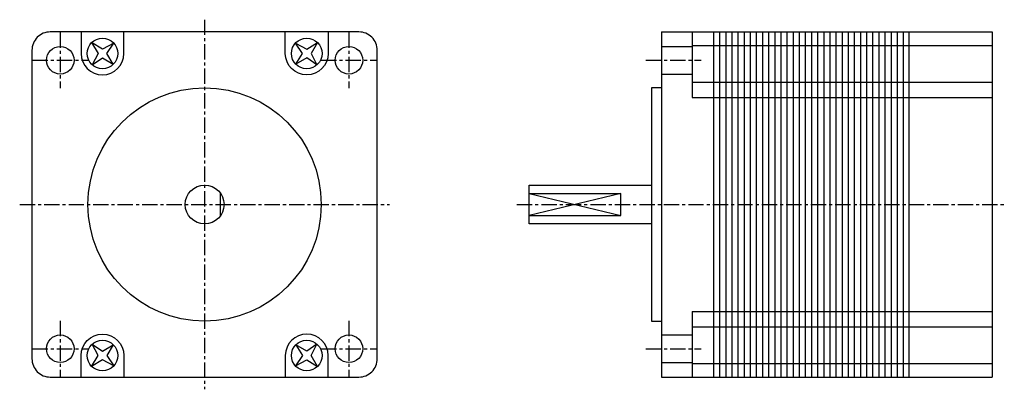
# Model space of a CAD drawing. Extents: x -30 to 131, y -30 to 30.
import ezdxf

# ---------------------------------------------------------------- set-up
doc = ezdxf.new("R2010")
doc.units = 0
doc.header["$LTSCALE"] = 2
doc.header["$MEASUREMENT"] = 0
doc.linetypes.add('CENTER', pattern=[2, 1.25, -0.25, 0.25, -0.25])
doc.layers.get('0').update_dxf_attribs({"linetype": 'CONTINUOUS'})
doc.layers.add('CENTER', color=1, linetype='CENTER')

msp = doc.modelspace()

# ---------------------------------------------------------------- linework, layer by layer
for p, q in [((74.6, 28.2), (74.6, -28.2)), ((74.6, 28.2), (128.6, 28.2)), ((79.6, 28.2), (79.6, 17.5)), ((83.1, 28.2), (83.1, -28.2)), ((84.1, 28.2), (84.1, -28.2)), ((85.1, 28.2), (85.1, -28.2)), ((86.1, 28.2), (86.1, -28.2)), ((87.1, 28.2), (87.1, -28.2)), ((88.1, 28.2), (88.1, -28.2)), ((89.1, 28.2), (89.1, -28.2)), ((90.1, 28.2), (90.1, -28.2)), ((91.1, 28.2), (91.1, -28.2)), ((92.1, 28.2), (92.1, -28.2)), ((93.1, 28.2), (93.1, -28.2)), ((94.1, 28.2), (94.1, -28.2)), ((95.1, 28.2), (95.1, -28.2)), ((96.1, 28.2), (96.1, -28.2)), ((97.1, 28.2), (97.1, -28.2)), ((98.1, 28.2), (98.1, -28.2)), ((99.1, 28.2), (99.1, -28.2)), ((100.1, 28.2), (100.1, -28.2)), ((101.1, 28.2), (101.1, -28.2)), ((102.1, 28.2), (102.1, -28.2)), ((103.1, 28.2), (103.1, -28.2)), ((104.1, 28.2), (104.1, -28.2)), ((105.1, 28.2), (105.1, -28.2)), ((106.1, 28.2), (106.1, -28.2)), ((107.1, 28.2), (107.1, -28.2)), ((108.1, 28.2), (108.1, -28.2)), ((109.1, 28.2), (109.1, -28.2)), ((110.1, 28.2), (110.1, -28.2)), ((111.1, 28.2), (111.1, -28.2)), ((112.1, 28.2), (112.1, -28.2)), ((113.1, 28.2), (113.1, -28.2)), ((114.1, 28.2), (114.1, -28.2)), ((115, 28.2), (115, -28.2)), ((128.6, 28.2), (128.6, -28.2)), ((74.6, 25.82), (79.6, 25.82)), ((79.6, 26), (128.6, 26)), ((74.6, 21.32), (79.6, 21.32)), ((79.6, 20), (128.6, 20)), ((79.6, 17.5), (128.6, 17.5)), ((2.62, -1.79), (2.62, 1.79)), ((53, 1.79), (68, 1.79)), ((53, 1.79), (68, -1.79)), ((68, 1.79), (53, -1.79)), ((68, -1.79), (68, 1.79)), ((53, -1.79), (68, -1.79)), ((79.6, -17.5), (128.6, -17.5)), ((79.6, -17.5), (79.6, -28.2)), ((79.6, -20), (128.6, -20)), ((74.6, -21.32), (79.6, -21.32)), ((74.6, -25.82), (79.6, -25.82)), ((79.6, -26), (128.6, -26)), ((74.6, -28.2), (128.6, -28.2))]:
    msp.add_line(p, q)
msp.add_lwpolyline([(-28.2, 25.2), (-28.2, -25.2, 0.414214), (-25.2, -28.2), (25.2, -28.2, 0.414214), (28.2, -25.2), (28.2, 25.2, 0.414214), (25.2, 28.2), (-25.2, 28.2, 0.414214)], format="xyb", close=True)
for points in [[(-20.18, 28.2), (-20.18, 24.68, 1), (-13.18, 24.68), (-13.18, 28.2)], [(20.18, 28.2), (20.18, 24.68, -1), (13.18, 24.68), (13.18, 28.2)], [(-20.18, -28.2), (-20.18, -24.68, -1), (-13.18, -24.68), (-13.18, -28.2)], [(20.18, -28.2), (20.18, -24.68, 1), (13.18, -24.68), (13.18, -28.2)]]:
    msp.add_lwpolyline(points, format="xyb")
for points in [[(-14.82, 26.35), (-16.67, 25.38), (-18.45, 26.45), (-17.38, 24.67), (-18.35, 22.82), (-16.67, 23.97), (-14.91, 22.91), (-15.97, 24.67), (-14.82, 26.35)], [(14.82, 26.35), (16.67, 25.38), (18.45, 26.45), (17.38, 24.67), (18.35, 22.82), (16.67, 23.97), (14.91, 22.91), (15.97, 24.67), (14.82, 26.35)], [(74.6, 19.05), (73, 19.05), (73, -19.05), (74.6, -19.05)], [(73, -3.17), (53, -3.17), (53, 3.17), (73, 3.17)], [(-14.82, -26.35), (-16.67, -25.38), (-18.45, -26.45), (-17.38, -24.67), (-18.35, -22.82), (-16.67, -23.97), (-14.91, -22.91), (-15.97, -24.67), (-14.82, -26.35)], [(14.82, -26.35), (16.67, -25.38), (18.45, -26.45), (17.38, -24.67), (18.35, -22.82), (16.67, -23.97), (14.91, -22.91), (15.97, -24.67), (14.82, -26.35)]]:
    msp.add_lwpolyline(points)
for centre, radius in [((-23.57, 23.57), 2.25), ((-16.68, 24.68), 2.5), ((16.68, 24.68), 2.5), ((23.57, 23.57), 2.25), ((0, 0), 19.05), ((0, 0), 3.17), ((-23.57, -23.57), 2.25), ((-16.68, -24.68), 2.5), ((16.68, -24.68), 2.5), ((23.57, -23.57), 2.25)]:
    msp.add_circle(centre, radius)
at = {"layer": 'CENTER'}
for p, q in [((0, 30.2), (0, -30.2)), ((-23.57, 28.11), (-23.57, 19.03)), ((23.57, 28.11), (23.57, 19.03)), ((-28.11, 23.57), (-19.03, 23.57)), ((19.03, 23.57), (28.11, 23.57)), ((72.03, 23.57), (81.11, 23.57)), ((-30.2, 0), (30.2, 0)), ((51, 0), (130.6, 0)), ((-23.57, -19.03), (-23.57, -28.11)), ((23.57, -19.03), (23.57, -28.11)), ((-28.11, -23.57), (-19.03, -23.57)), ((19.03, -23.57), (28.11, -23.57)), ((72.03, -23.57), (81.11, -23.57))]:
    msp.add_line(p, q, dxfattribs=at)

doc.saveas('drawing.dxf')
